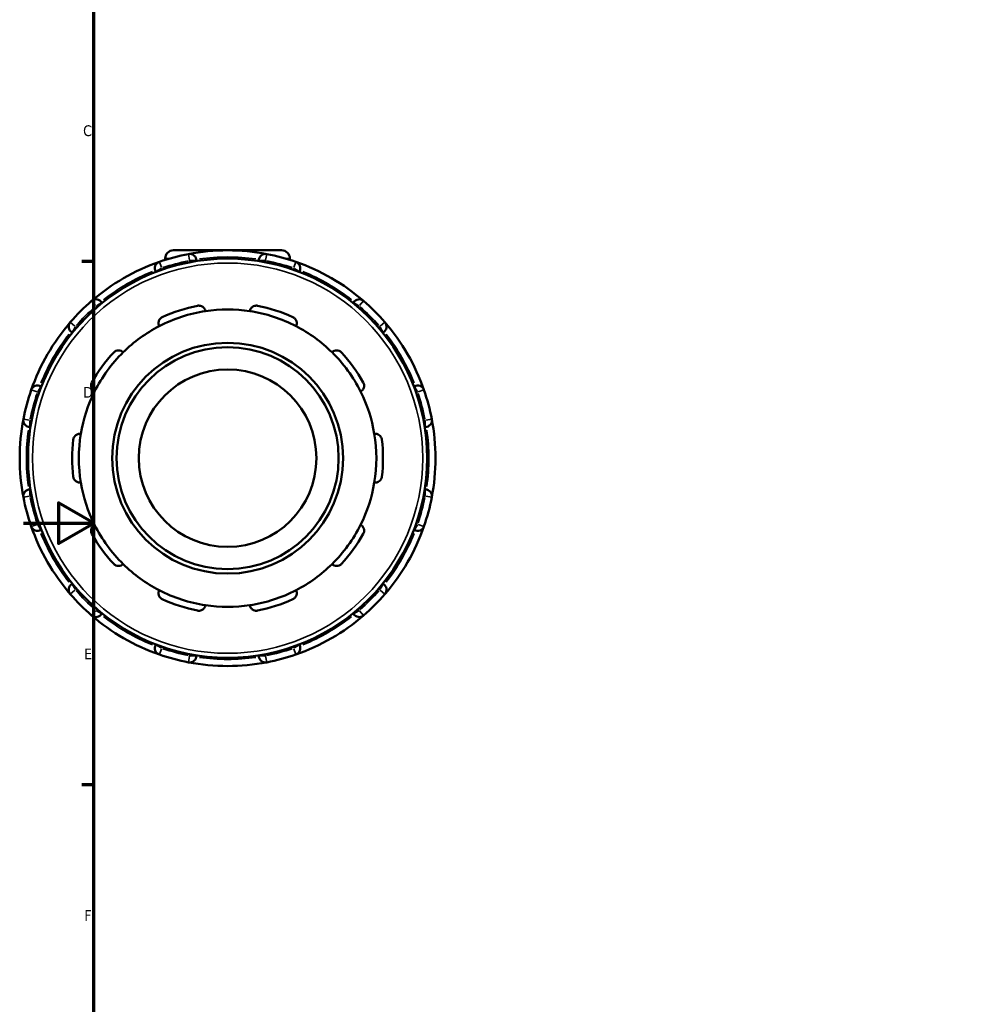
# Model space of a CAD drawing. Header units: millimetres. Extents: x -1 to 918, y -402 to 723.
# Tile 4 of 11: x -1 to 272, y 160 to 440. Entities that reach past the tile are written whole.
import ezdxf

# ---------------------------------------------------------------- set-up
doc = ezdxf.new("R2010")
doc.units = ezdxf.units.MM
for name, color, linetype, lineweight in [('Border (ANSI)', 7, 'Continuous', 70), ('Visible (ANSI)', 7, 'Continuous', 50), ('Visible Narrow (ANSI)', 7, 'Continuous', 35)]:
    doc.layers.add(name, color=color, linetype=linetype, lineweight=lineweight)
doc.styles.add('Note Text (ANSI)', font='tahoma.ttf')

# ---------------------------------------------------------------- blocks, each defined once
blk = doc.blocks.new('Borders Default Border')
at = {"layer": 'Border (ANSI)'}
for p, q in [((20, 371.25), (16.55, 371.25)), ((20, 222.75), (16.55, 222.75))]:
    blk.add_line(p, q, dxfattribs=at)
at = {"layer": 'Border (ANSI)', "flags": 128}
for points in [[(20, 20), (20, 574), (821, 574), (821, 20), (20, 20)], [(0, 297), (20, 297), (10, 302.77), (10, 291.23), (20, 297)]]:
    blk.add_lwpolyline(points, dxfattribs=at)
at = {"layer": 'Border (ANSI)', "char_height": 3.05, "attachment_point": 7, "style": 'Note Text (ANSI)'}
for s, insert in [('C', (16.95, 406.8)), ('D', (16.96, 332.6)), ('E', (17.21, 258.35)), ('F', (17.29, 184.1))]:
    blk.add_mtext(s, dxfattribs=dict(at, insert=insert))

msp = doc.modelspace()

# ---------------------------------------------------------------- linework, layer by layer
at = {"layer": 'Visible (ANSI)'}
for p, q in [((40.259, 372.067), (40.259, 371.71)), ((42.619, 374.427), (73.299, 374.427)), ((75.659, 372.067), (75.659, 371.71)), ((49.109, 371.372), (49.109, 371.518)), ((66.809, 371.518), (66.809, 371.372)), ((37.577, 368.429), (37.651, 368.302)), ((78.266, 368.302), (78.34, 368.429)), ((22.322, 359.452), (22.249, 359.579)), ((93.668, 359.579), (93.595, 359.452)), ((13.807, 351.137), (13.934, 351.064)), ((101.983, 351.064), (102.11, 351.137)), ((5.084, 335.735), (4.957, 335.809)), ((110.96, 335.809), (110.833, 335.735)), ((1.868, 324.277), (2.014, 324.277)), ((113.903, 324.277), (114.05, 324.277)), ((2.014, 306.577), (1.868, 306.577)), ((114.05, 306.577), (113.903, 306.577)), ((4.957, 295.046), (5.084, 295.12)), ((110.833, 295.12), (110.96, 295.046)), ((13.934, 279.791), (13.807, 279.718)), ((102.11, 279.718), (101.983, 279.791)), ((22.249, 271.276), (22.322, 271.403)), ((93.595, 271.403), (93.668, 271.276)), ((37.651, 262.553), (37.577, 262.426)), ((78.34, 262.426), (78.266, 262.553)), ((49.109, 259.336), (49.109, 259.483)), ((66.809, 259.483), (66.809, 259.336))]:
    msp.add_line(p, q, dxfattribs=at)
for radius in [56.64, 32.76, 31.5, 25.2]:
    msp.add_circle((57.959, 315.427), radius, dxfattribs=at)
for centre, radius, start, end in [((57.959, 315.427), 59, 100.83948, 109.16052), ((42.619, 372.067), 2.36, 90, 180), ((57.959, 315.427), 59, 79.16052, 100.83948), ((47.219, 371.518), 1.89, 0, 100.83948), ((68.699, 371.518), 1.89, 79.16052, 180), ((57.959, 315.427), 59, 70.83948, 79.16052), ((73.299, 372.067), 2.36, 0, 90), ((57.959, 315.427), 59, 109.16052, 130.83948), ((39.214, 369.374), 1.89, 109.16052, 210), ((57.959, 315.427), 59, 49.16052, 70.83948), ((76.703, 369.374), 1.89, 330, 70.83948), ((20.612, 358.634), 1.89, 30, 130.83948), ((95.305, 358.634), 1.89, 49.16052, 150), ((57.959, 315.427), 59, 130.83948, 139.16052), ((57.959, 315.427), 44.1, 101.14938, 114.85062), ((57.959, 315.427), 44.1, 65.14938, 78.85062), ((57.959, 315.427), 59, 40.83948, 49.16052), ((57.959, 315.427), 42.21, 98.58368, 117.41632), ((57.959, 315.427), 42.21, 81.41632, 98.58368), ((57.959, 315.427), 42.21, 62.58368, 81.41632), ((57.959, 315.427), 59, 139.16052, 160.83948), ((14.752, 352.774), 1.89, 139.16052, 240), ((57.959, 315.427), 42.21, 117.41632, 134.58368), ((57.959, 315.427), 42.21, 45.41632, 62.58368), ((101.165, 352.774), 1.89, 300, 40.83948), ((57.959, 315.427), 59, 19.16052, 40.83948), ((57.959, 315.427), 44.1, 137.14938, 150.85062), ((57.959, 315.427), 42.21, 134.58368, 153.41632), ((57.959, 315.427), 42.21, 26.58368, 45.41632), ((57.959, 315.427), 44.1, 29.14938, 42.85062), ((4.012, 334.172), 1.89, 60, 160.83948), ((111.905, 334.172), 1.89, 19.16052, 120), ((57.959, 315.427), 59, 160.83948, 169.16052), ((57.959, 315.427), 42.21, 153.41632, 170.58368), ((57.959, 315.427), 42.21, 9.41632, 26.58368), ((57.959, 315.427), 59, 10.83948, 19.16052), ((57.959, 315.427), 59, 169.16052, 190.83948), ((1.868, 326.167), 1.89, 169.16052, 270), ((114.05, 326.167), 1.89, 270, 10.83948), ((57.959, 315.427), 59, 349.16052, 10.83948), ((57.959, 315.427), 42.21, 170.58368, 189.41632), ((57.959, 315.427), 42.21, 350.58368, 9.41632), ((57.959, 315.427), 44.1, 173.14938, 186.85062), ((57.959, 315.427), 44.1, 353.14938, 6.85062), ((57.959, 315.427), 42.21, 189.41632, 206.58368), ((57.959, 315.427), 42.21, 333.41632, 350.58368), ((1.868, 304.687), 1.89, 90, 190.83948), ((114.05, 304.687), 1.89, 349.16052, 90), ((57.959, 315.427), 59, 190.83948, 199.16052), ((57.959, 315.427), 59, 340.83948, 349.16052), ((57.959, 315.427), 42.21, 206.58368, 225.41632), ((57.959, 315.427), 42.21, 314.58368, 333.41632), ((57.959, 315.427), 59, 199.16052, 220.83948), ((4.012, 296.683), 1.89, 199.16052, 300), ((57.959, 315.427), 44.1, 209.14938, 222.85062), ((57.959, 315.427), 44.1, 317.14938, 330.85062), ((57.959, 315.427), 59, 319.16052, 340.83948), ((111.905, 296.683), 1.89, 240, 340.83948), ((57.959, 315.427), 42.21, 225.41632, 242.58368), ((57.959, 315.427), 42.21, 297.41632, 314.58368), ((14.752, 278.081), 1.89, 120, 220.83948), ((101.165, 278.081), 1.89, 319.16052, 60), ((57.959, 315.427), 59, 220.83948, 229.16052), ((57.959, 315.427), 42.21, 242.58368, 261.41632), ((57.959, 315.427), 42.21, 278.58368, 297.41632), ((57.959, 315.427), 59, 310.83948, 319.16052), ((57.959, 315.427), 44.1, 245.14938, 258.85062), ((57.959, 315.427), 44.1, 281.14938, 294.85062), ((20.612, 272.221), 1.89, 229.16052, 330), ((57.959, 315.427), 42.21, 261.41632, 278.58368), ((95.305, 272.221), 1.89, 210, 310.83948), ((57.959, 315.427), 59, 229.16052, 250.83948), ((57.959, 315.427), 59, 289.16052, 310.83948), ((39.214, 261.481), 1.89, 150, 250.83948), ((76.703, 261.481), 1.89, 289.16052, 30), ((57.959, 315.427), 59, 250.83948, 259.16052), ((47.219, 259.336), 1.89, 259.16052, 0), ((57.959, 315.427), 59, 259.16052, 280.83948), ((68.699, 259.336), 1.89, 180, 280.83948), ((57.959, 315.427), 59, 280.83948, 289.16052)]:
    msp.add_arc(centre, radius, start, end, dxfattribs=at)
for points, knots in [([(49.431, 358.695), (49.562, 358.721), (49.698, 358.733), (49.966, 358.728), (50.098, 358.711), (50.477, 358.623), (50.705, 358.513), (51.103, 358.233), (51.286, 358.033), (51.542, 357.605), (51.621, 357.38), (51.659, 357.165)], [0.35638748, 0.35638748, 0.35638748, 0.35638748, 0.3965806, 0.3965806, 0.43677371, 0.43677371, 0.51715995, 0.51715995, 0.61496745, 0.61496745, 0.70681786, 0.70681786, 0.70681786, 0.70681786]), ([(64.259, 357.165), (64.296, 357.38), (64.375, 357.605), (64.631, 358.033), (64.815, 358.233), (65.212, 358.513), (65.44, 358.623), (65.819, 358.711), (65.952, 358.728), (66.219, 358.733), (66.355, 358.721), (66.486, 358.695)], [0.67957108, 0.67957108, 0.67957108, 0.67957108, 0.77142148, 0.77142148, 0.86922899, 0.86922899, 0.94961522, 0.94961522, 0.98980834, 0.98980834, 1.03000146, 1.03000146, 1.03000146, 1.03000146]), ([(38.523, 352.897), (38.427, 353.093), (38.358, 353.321), (38.314, 353.818), (38.345, 354.087), (38.502, 354.548), (38.622, 354.771), (38.876, 355.065), (38.974, 355.156), (39.187, 355.318), (39.304, 355.388), (39.425, 355.444)], [0.67957108, 0.67957108, 0.67957108, 0.67957108, 0.77142148, 0.77142148, 0.86922899, 0.86922899, 0.94961522, 0.94961522, 0.98980834, 0.98980834, 1.03000146, 1.03000146, 1.03000146, 1.03000146]), ([(76.492, 355.444), (76.613, 355.388), (76.73, 355.318), (76.944, 355.156), (77.041, 355.065), (77.296, 354.771), (77.415, 354.548), (77.572, 354.087), (77.603, 353.818), (77.559, 353.321), (77.491, 353.093), (77.394, 352.897)], [0.35638748, 0.35638748, 0.35638748, 0.35638748, 0.3965806, 0.3965806, 0.43677371, 0.43677371, 0.51715995, 0.51715995, 0.61496745, 0.61496745, 0.70681786, 0.70681786, 0.70681786, 0.70681786]), ([(25.628, 345.419), (25.719, 345.518), (25.821, 345.607), (26.041, 345.76), (26.158, 345.824), (26.516, 345.976), (26.765, 346.02), (27.252, 346.028), (27.517, 345.973), (27.976, 345.778), (28.172, 345.643), (28.329, 345.49)], [0.35638748, 0.35638748, 0.35638748, 0.35638748, 0.3965806, 0.3965806, 0.43677371, 0.43677371, 0.51715995, 0.51715995, 0.61496745, 0.61496745, 0.70681786, 0.70681786, 0.70681786, 0.70681786]), ([(87.588, 345.49), (87.745, 345.643), (87.941, 345.778), (88.4, 345.973), (88.666, 346.028), (89.152, 346.02), (89.401, 345.976), (89.759, 345.824), (89.876, 345.76), (90.096, 345.607), (90.198, 345.518), (90.29, 345.419)], [0.67957108, 0.67957108, 0.67957108, 0.67957108, 0.77142148, 0.77142148, 0.86922899, 0.86922899, 0.94961522, 0.94961522, 0.98980834, 0.98980834, 1.03000146, 1.03000146, 1.03000146, 1.03000146]), ([(20.211, 334.317), (20.018, 334.419), (19.828, 334.564), (19.501, 334.939), (19.367, 335.175), (19.224, 335.64), (19.189, 335.891), (19.222, 336.279), (19.247, 336.41), (19.325, 336.666), (19.378, 336.791), (19.444, 336.908)], [0.67957108, 0.67957108, 0.67957108, 0.67957108, 0.77142148, 0.77142148, 0.86922899, 0.86922899, 0.94961522, 0.94961522, 0.98980834, 0.98980834, 1.03000146, 1.03000146, 1.03000146, 1.03000146]), ([(96.473, 336.908), (96.539, 336.791), (96.592, 336.666), (96.67, 336.41), (96.695, 336.279), (96.728, 335.891), (96.694, 335.64), (96.55, 335.175), (96.416, 334.939), (96.089, 334.564), (95.9, 334.419), (95.706, 334.317)], [0.35638748, 0.35638748, 0.35638748, 0.35638748, 0.3965806, 0.3965806, 0.43677371, 0.43677371, 0.51715995, 0.51715995, 0.61496745, 0.61496745, 0.70681786, 0.70681786, 0.70681786, 0.70681786]), ([(14.173, 320.688), (14.189, 320.821), (14.22, 320.953), (14.307, 321.206), (14.364, 321.327), (14.565, 321.66), (14.74, 321.843), (15.13, 322.134), (15.377, 322.247), (15.862, 322.358), (16.101, 322.364), (16.317, 322.333)], [0.35638748, 0.35638748, 0.35638748, 0.35638748, 0.3965806, 0.3965806, 0.43677371, 0.43677371, 0.51715995, 0.51715995, 0.61496745, 0.61496745, 0.70681786, 0.70681786, 0.70681786, 0.70681786]), ([(99.6, 322.333), (99.816, 322.364), (100.055, 322.358), (100.541, 322.247), (100.787, 322.134), (101.177, 321.843), (101.352, 321.66), (101.553, 321.327), (101.61, 321.206), (101.697, 320.953), (101.728, 320.821), (101.744, 320.688)], [0.67957108, 0.67957108, 0.67957108, 0.67957108, 0.77142148, 0.77142148, 0.86922899, 0.86922899, 0.94961522, 0.94961522, 0.98980834, 0.98980834, 1.03000146, 1.03000146, 1.03000146, 1.03000146]), ([(16.317, 308.522), (16.101, 308.491), (15.862, 308.496), (15.377, 308.608), (15.13, 308.72), (14.74, 309.012), (14.565, 309.195), (14.364, 309.528), (14.307, 309.649), (14.22, 309.902), (14.189, 310.034), (14.173, 310.167)], [0.67957108, 0.67957108, 0.67957108, 0.67957108, 0.77142148, 0.77142148, 0.86922899, 0.86922899, 0.94961522, 0.94961522, 0.98980834, 0.98980834, 1.03000146, 1.03000146, 1.03000146, 1.03000146]), ([(101.744, 310.167), (101.728, 310.034), (101.697, 309.902), (101.61, 309.649), (101.553, 309.528), (101.352, 309.195), (101.177, 309.012), (100.787, 308.72), (100.541, 308.608), (100.055, 308.496), (99.816, 308.491), (99.6, 308.522)], [0.35638748, 0.35638748, 0.35638748, 0.35638748, 0.3965806, 0.3965806, 0.43677371, 0.43677371, 0.51715995, 0.51715995, 0.61496745, 0.61496745, 0.70681786, 0.70681786, 0.70681786, 0.70681786]), ([(19.444, 293.947), (19.378, 294.064), (19.325, 294.189), (19.247, 294.445), (19.222, 294.576), (19.189, 294.964), (19.224, 295.214), (19.367, 295.679), (19.501, 295.915), (19.828, 296.291), (20.018, 296.436), (20.211, 296.538)], [0.35638748, 0.35638748, 0.35638748, 0.35638748, 0.3965806, 0.3965806, 0.43677371, 0.43677371, 0.51715995, 0.51715995, 0.61496745, 0.61496745, 0.70681786, 0.70681786, 0.70681786, 0.70681786]), ([(95.706, 296.538), (95.9, 296.436), (96.089, 296.291), (96.416, 295.915), (96.55, 295.679), (96.694, 295.214), (96.728, 294.964), (96.695, 294.576), (96.67, 294.445), (96.592, 294.189), (96.539, 294.064), (96.473, 293.947)], [0.67957108, 0.67957108, 0.67957108, 0.67957108, 0.77142148, 0.77142148, 0.86922899, 0.86922899, 0.94961522, 0.94961522, 0.98980834, 0.98980834, 1.03000146, 1.03000146, 1.03000146, 1.03000146]), ([(28.329, 285.364), (28.172, 285.212), (27.976, 285.077), (27.517, 284.881), (27.252, 284.827), (26.765, 284.834), (26.516, 284.879), (26.158, 285.03), (26.041, 285.095), (25.821, 285.248), (25.719, 285.337), (25.628, 285.435)], [0.67957108, 0.67957108, 0.67957108, 0.67957108, 0.77142148, 0.77142148, 0.86922899, 0.86922899, 0.94961522, 0.94961522, 0.98980834, 0.98980834, 1.03000146, 1.03000146, 1.03000146, 1.03000146]), ([(90.29, 285.435), (90.198, 285.337), (90.096, 285.248), (89.876, 285.095), (89.759, 285.03), (89.401, 284.879), (89.152, 284.834), (88.666, 284.827), (88.4, 284.881), (87.941, 285.077), (87.745, 285.212), (87.588, 285.364)], [0.35638748, 0.35638748, 0.35638748, 0.35638748, 0.3965806, 0.3965806, 0.43677371, 0.43677371, 0.51715995, 0.51715995, 0.61496745, 0.61496745, 0.70681786, 0.70681786, 0.70681786, 0.70681786]), ([(39.425, 275.411), (39.304, 275.467), (39.187, 275.537), (38.974, 275.698), (38.876, 275.79), (38.622, 276.084), (38.502, 276.307), (38.345, 276.767), (38.314, 277.037), (38.358, 277.533), (38.427, 277.762), (38.523, 277.958)], [0.35638748, 0.35638748, 0.35638748, 0.35638748, 0.3965806, 0.3965806, 0.43677371, 0.43677371, 0.51715995, 0.51715995, 0.61496745, 0.61496745, 0.70681786, 0.70681786, 0.70681786, 0.70681786]), ([(77.394, 277.958), (77.491, 277.762), (77.559, 277.533), (77.603, 277.037), (77.572, 276.767), (77.415, 276.307), (77.296, 276.084), (77.041, 275.79), (76.944, 275.698), (76.73, 275.537), (76.613, 275.467), (76.492, 275.411)], [0.67957108, 0.67957108, 0.67957108, 0.67957108, 0.77142148, 0.77142148, 0.86922899, 0.86922899, 0.94961522, 0.94961522, 0.98980834, 0.98980834, 1.03000146, 1.03000146, 1.03000146, 1.03000146]), ([(51.659, 273.69), (51.621, 273.475), (51.542, 273.25), (51.286, 272.822), (51.103, 272.622), (50.705, 272.342), (50.477, 272.232), (50.098, 272.144), (49.966, 272.127), (49.698, 272.122), (49.562, 272.134), (49.431, 272.16)], [0.67957108, 0.67957108, 0.67957108, 0.67957108, 0.77142148, 0.77142148, 0.86922899, 0.86922899, 0.94961522, 0.94961522, 0.98980834, 0.98980834, 1.03000146, 1.03000146, 1.03000146, 1.03000146]), ([(66.486, 272.16), (66.355, 272.134), (66.219, 272.122), (65.952, 272.127), (65.819, 272.144), (65.44, 272.232), (65.212, 272.342), (64.815, 272.622), (64.631, 272.822), (64.375, 273.25), (64.296, 273.475), (64.259, 273.69)], [0.35638748, 0.35638748, 0.35638748, 0.35638748, 0.3965806, 0.3965806, 0.43677371, 0.43677371, 0.51715995, 0.51715995, 0.61496745, 0.61496745, 0.70681786, 0.70681786, 0.70681786, 0.70681786])]:
    msp.add_open_spline(points, degree=3, knots=knots, dxfattribs=at)
at = {"layer": 'Visible Narrow (ANSI)'}
for p, q in [((41.325, 372.067), (40.262, 372.067)), ((47.191, 371.664), (46.864, 373.369)), ((69.053, 373.369), (68.726, 371.664)), ((75.656, 372.067), (74.592, 372.067)), ((37.582, 368.432), (39.086, 369.299)), ((38.596, 371.153), (39.165, 369.514)), ((39.441, 368.98), (39.226, 369.353)), ((47.219, 371.494), (47.219, 371.064)), ((47.367, 371.518), (49.103, 371.518)), ((66.814, 371.518), (68.55, 371.518)), ((68.699, 371.064), (68.699, 371.494)), ((76.691, 369.353), (76.476, 368.98)), ((76.752, 369.514), (77.321, 371.153)), ((76.831, 369.299), (78.335, 368.432)), ((20.515, 358.746), (19.38, 360.059)), ((20.624, 358.613), (20.839, 358.24)), ((20.74, 358.708), (22.244, 359.576)), ((93.673, 359.576), (95.177, 358.708)), ((95.078, 358.24), (95.293, 358.613)), ((96.537, 360.059), (95.402, 358.746)), ((13.327, 354.006), (14.64, 352.871)), ((13.81, 351.142), (14.678, 352.646)), ((15.146, 352.547), (14.773, 352.762)), ((101.144, 352.762), (100.771, 352.547)), ((101.239, 352.646), (102.107, 351.142)), ((101.277, 352.871), (102.59, 354.006)), ((4.086, 334.3), (4.954, 335.804)), ((110.963, 335.804), (111.831, 334.3)), ((3.872, 334.22), (2.232, 334.79)), ((4.033, 334.16), (4.406, 333.944)), ((111.511, 333.944), (111.884, 334.16)), ((113.685, 334.79), (112.045, 334.22)), ((0.017, 326.522), (1.722, 326.195)), ((1.868, 324.283), (1.868, 326.019)), ((2.322, 326.167), (1.891, 326.167)), ((114.026, 326.167), (113.595, 326.167)), ((114.05, 326.019), (114.05, 324.283)), ((114.195, 326.195), (115.9, 326.522)), ((1.722, 304.659), (0.017, 304.333)), ((1.868, 304.836), (1.868, 306.572)), ((1.891, 304.687), (2.322, 304.687)), ((113.595, 304.687), (114.026, 304.687)), ((114.05, 306.572), (114.05, 304.836)), ((115.9, 304.333), (114.195, 304.659)), ((2.232, 296.065), (3.872, 296.634)), ((4.406, 296.91), (4.033, 296.695)), ((4.954, 295.051), (4.086, 296.555)), ((111.831, 296.555), (110.963, 295.051)), ((111.884, 296.695), (111.511, 296.91)), ((112.045, 296.634), (113.685, 296.065)), ((14.678, 278.209), (13.81, 279.712)), ((102.107, 279.712), (101.239, 278.209)), ((14.64, 277.984), (13.327, 276.849)), ((14.773, 278.093), (15.146, 278.308)), ((100.771, 278.308), (101.144, 278.093)), ((102.59, 276.849), (101.277, 277.984)), ((19.38, 270.796), (20.515, 272.109)), ((20.839, 272.615), (20.624, 272.242)), ((22.244, 271.279), (20.74, 272.147)), ((95.177, 272.147), (93.673, 271.279)), ((95.293, 272.242), (95.078, 272.615)), ((95.402, 272.109), (96.537, 270.796)), ((39.086, 261.555), (37.582, 262.423)), ((39.165, 261.341), (38.596, 259.701)), ((39.226, 261.502), (39.441, 261.875)), ((76.476, 261.875), (76.691, 261.502)), ((77.321, 259.701), (76.752, 261.341)), ((78.335, 262.423), (76.831, 261.555)), ((46.864, 257.486), (47.191, 259.191)), ((47.219, 259.791), (47.219, 259.36)), ((49.103, 259.336), (47.367, 259.336)), ((68.55, 259.336), (66.814, 259.336)), ((68.699, 259.36), (68.699, 259.791)), ((68.726, 259.191), (69.053, 257.486))]:
    msp.add_line(p, q, dxfattribs=at)
msp.add_circle((57.959, 315.427), 55.38, dxfattribs=at)
for start, end in [(81.95108, 98.04892), (101.25553, 108.74447), (71.25553, 78.74447), (111.95108, 128.04892), (51.95108, 68.04892), (131.25553, 138.74447), (41.25553, 48.74447), (141.95108, 158.04892), (21.95108, 38.04892), (161.25553, 168.74447), (11.25553, 18.74447), (171.95108, 188.04892), (351.95108, 8.04892), (191.25553, 198.74447), (341.25553, 348.74447), (201.95108, 218.04892), (321.95108, 338.04892), (221.25553, 228.74447), (311.25553, 318.74447), (231.95108, 248.04892), (291.95108, 308.04892), (251.25553, 258.74447), (281.25553, 288.74447), (261.95108, 278.04892)]:
    msp.add_arc((57.959, 315.427), 57.11, start, end, dxfattribs=at)

# ---------------------------------------------------------------- block references
msp.add_blockref('Borders Default Border', (0, 0))

doc.saveas('drawing.dxf')
